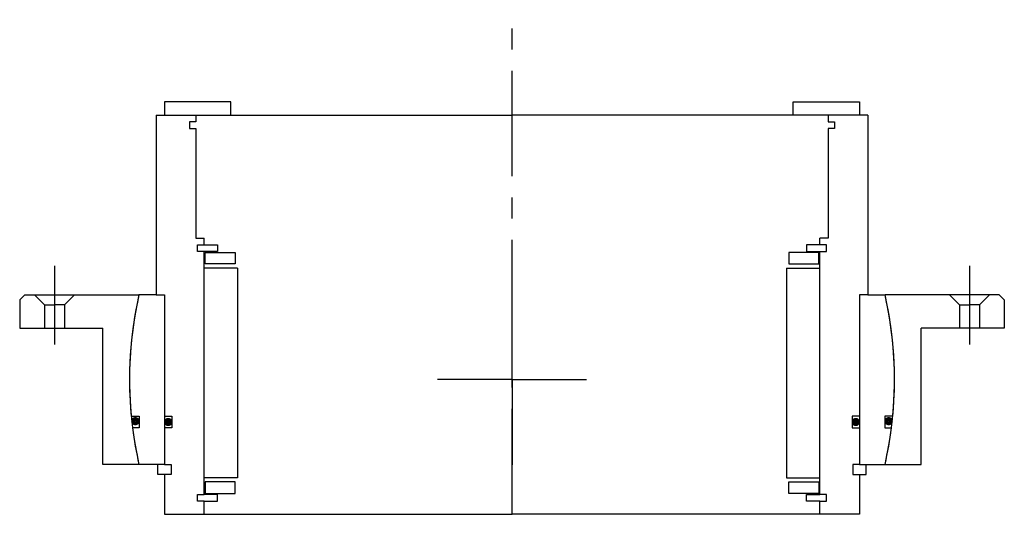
# Model space of a CAD drawing. Header units: millimetres. Extents: x -148 to 148, y -40 to 108.
import ezdxf

# ---------------------------------------------------------------- set-up
doc = ezdxf.new("R2010")
doc.units = ezdxf.units.MM
doc.linetypes.add('CENTER', pattern=[50.8, 31.75, -6.35, 6.35, -6.35])
doc.layers.add('Center', color=1, linetype='CENTER')

# ---------------------------------------------------------------- blocks, each defined once
blk = doc.blocks.new('4SF160-179 yderhus')
for p, q in [((-146.5, 25.5), (-148, 24)), ((-148, 24), (-148, 15.5)), ((-146.5, 25.5), (-112.14, 25.5)), ((-143.5, 25.5), (-140.5, 22.5)), ((-131.5, 25.5), (-134.5, 22.5)), ((146.5, 25.5), (112.14, 25.5)), ((131.5, 25.5), (134.5, 22.5)), ((143.5, 25.5), (140.5, 22.5)), ((146.5, 25.5), (148, 24)), ((148, 24), (148, 15.5)), ((-140.5, 22.5), (-140.5, 15.5)), ((-140.5, 22.5), (-137.5, 22.5)), ((-134.5, 22.5), (-137.5, 22.5)), ((-134.5, 22.5), (-134.5, 15.5)), ((134.5, 22.5), (134.5, 15.5)), ((134.5, 22.5), (137.5, 22.5)), ((140.5, 22.5), (137.5, 22.5)), ((140.5, 22.5), (140.5, 15.5)), ((-148, 15.5), (-123, 15.5)), ((-123, -25.5), (-123, 15.5)), ((123, -25.5), (123, 15.5)), ((148, 15.5), (123, 15.5)), ((-112.14, -25.5), (-123, -25.5)), ((112.14, -25.5), (123, -25.5))]:
    blk.add_line(p, q)
for start, end in [(167.1888, 192.8112), (347.1888, 12.8112)]:
    blk.add_arc((0, 0), 115, start, end)
at = {"layer": 'Center'}
for p, q in [((-137.5, 34.24), (-137.5, 10.5)), ((137.5, 34.24), (137.5, 10.5)), ((0, 0), (0, 25.63)), ((0, 0), (-22.37, 0)), ((0, 0), (0, -25.63)), ((0, 0), (22.37, 0))]:
    blk.add_line(p, q, dxfattribs=at)
blk = doc.blocks.new('in-sf165')
for p, q in [((-84.5, 83.5), (-104.5, 83.5)), ((-104.5, 83.5), (-104.5, 79.5)), ((-84.5, 79.5), (-84.5, 83.5)), ((84.5, 83.5), (104.5, 83.5)), ((84.5, 79.5), (84.5, 83.5)), ((104.5, 83.5), (104.5, 79.5)), ((-107, 79.5), (-107, 25.5)), ((-107, 79.5), (-95, 79.5)), ((-104.5, 79.5), (-84.5, 79.5)), ((-97, 77.5), (-97, 75.5)), ((-95, 77.5), (-97, 77.5)), ((-95, 79.5), (0, 79.5)), ((-95, 79.5), (-95, 77.5)), ((95, 79.5), (0, 79.5)), ((104.5, 79.5), (84.5, 79.5)), ((95, 79.5), (95, 77.5)), ((107, 79.5), (95, 79.5)), ((95, 77.5), (97, 77.5)), ((97, 77.5), (97, 75.5)), ((107, 79.5), (107, 25.5)), ((-97, 75.5), (-95, 75.5)), ((-95, 75.5), (-95, 42.5)), ((95, 75.5), (95, 42.5)), ((97, 75.5), (95, 75.5)), ((-95, 42.5), (-92.5, 42.5)), ((-92.5, 40.5), (-92.5, 42.5)), ((95, 42.5), (92.5, 42.5)), ((92.5, 40.5), (92.5, 42.5)), ((-94.5, 38.5), (-94.5, 40.5)), ((-94.5, 40.5), (-92.5, 40.5)), ((-92.5, 38.5), (-94.5, 38.5)), ((-92.5, 40.5), (-88.5, 40.5)), ((-92.5, -34.5), (-92.5, 38.5)), ((-88.5, 38.5), (-92.5, 38.5)), ((-88.5, 40.5), (-88.5, 38.5)), ((92.5, 40.5), (88.5, 40.5)), ((88.5, 40.5), (88.5, 38.5)), ((88.5, 38.5), (92.5, 38.5)), ((94.5, 40.5), (92.5, 40.5)), ((92.5, -34.5), (92.5, 38.5)), ((92.5, 38.5), (94.5, 38.5)), ((94.5, 38.5), (94.5, 40.5)), ((-92.25, 38.25), (-83.25, 38.25)), ((-92.25, 34.75), (-92.25, 38.25)), ((-83.25, 38.25), (-83.25, 34.75)), ((92.25, 38.25), (83.25, 38.25)), ((83.25, 38.25), (83.25, 34.75)), ((92.25, 34.75), (92.25, 38.25)), ((-82.5, 33.5), (-92.5, 33.5)), ((-83.25, 34.75), (-92.25, 34.75)), ((-82.5, 33.5), (-82.5, -29.5)), ((82.5, 33.5), (82.5, -29.5)), ((82.5, 33.5), (92.5, 33.5)), ((83.25, 34.75), (92.25, 34.75)), ((-107, 25.5), (-112.14, 25.5)), ((-107, 25.5), (-104.5, 25.5)), ((-104.5, 25.5), (-104.5, -11)), ((-104.5, 25.5), (-104.5, -25.5)), ((104.5, 25.5), (104.5, -25.5)), ((104.5, 25.5), (104.5, -11)), ((107, 25.5), (104.5, 25.5)), ((107, 25.5), (112.14, 25.5)), ((-114.47, -11), (-112.05, -11)), ((-112.05, -11), (-112.05, -14.5)), ((-104.5, -11), (-102.3, -11)), ((-102.3, -11), (-102.3, -14.5)), ((102.3, -11), (102.3, -14.5)), ((104.5, -11), (102.3, -11)), ((112.05, -11), (112.05, -14.5)), ((114.47, -11), (112.05, -11)), ((-112.05, -14.5), (-114.08, -14.5)), ((-104.5, -14.5), (-104.5, -25.5)), ((-102.3, -14.5), (-104.5, -14.5)), ((102.3, -14.5), (104.5, -14.5)), ((104.5, -14.5), (104.5, -25.5)), ((112.05, -14.5), (114.08, -14.5)), ((-104.5, -25.5), (-112.14, -25.5)), ((-106.5, -28.5), (-106.5, -25.5)), ((-104.5, -25.5), (-102.5, -25.5)), ((-102.5, -25.5), (-102.5, -28.5)), ((102.5, -25.5), (102.5, -28.5)), ((104.5, -25.5), (102.5, -25.5)), ((104.5, -25.5), (112.14, -25.5)), ((106.5, -28.5), (106.5, -25.5)), ((-104.5, -28.5), (-106.5, -28.5)), ((-104.5, -28.5), (-104.5, -40.5)), ((-102.5, -28.5), (-104.5, -28.5)), ((-82.5, -29.5), (-92.5, -29.5)), ((82.5, -29.5), (92.5, -29.5)), ((102.5, -28.5), (104.5, -28.5)), ((104.5, -28.5), (104.5, -40.5)), ((104.5, -28.5), (106.5, -28.5)), ((-92.25, -30.75), (-92.25, -34.25)), ((-83.25, -30.75), (-92.25, -30.75)), ((-83.25, -34.25), (-83.25, -30.75)), ((83.25, -34.25), (83.25, -30.75)), ((83.25, -30.75), (92.25, -30.75)), ((92.25, -30.75), (92.25, -34.25)), ((-94.5, -34.5), (-92.5, -34.5)), ((-94.5, -36.5), (-94.5, -34.5)), ((-88.5, -34.5), (-92.5, -34.5)), ((-92.25, -34.25), (-83.25, -34.25)), ((-88.5, -36.5), (-88.5, -34.5)), ((92.25, -34.25), (83.25, -34.25)), ((88.5, -34.5), (92.5, -34.5)), ((88.5, -36.5), (88.5, -34.5)), ((94.5, -34.5), (92.5, -34.5)), ((94.5, -36.5), (94.5, -34.5)), ((-92.5, -36.5), (-94.5, -36.5)), ((-92.5, -36.5), (-88.5, -36.5)), ((-92.5, -40.5), (-92.5, -36.5)), ((92.5, -36.5), (88.5, -36.5)), ((92.5, -40.5), (92.5, -36.5)), ((92.5, -36.5), (94.5, -36.5)), ((-104.5, -40.5), (-92.5, -40.5)), ((-92.5, -40.5), (0, -40.5)), ((92.5, -40.5), (0, -40.5)), ((104.5, -40.5), (92.5, -40.5))]:
    blk.add_line(p, q)
at = {"const_width": 1.2}
for points in [[(-112.59, -12.5, -1), (-113.89, -12.5, -1)], [(-102.7, -12.75, -1), (-104, -12.75, -1)], [(102.7, -12.75, 1), (104, -12.75, 1)], [(112.59, -12.5, 1), (113.89, -12.5, 1)]]:
    blk.add_lwpolyline(points, format="xyb", close=True, dxfattribs=at)
for start, end in [(167.1888, 185.4889), (354.5111, 12.8112), (187.2435, 192.8112), (347.1888, 352.7565)]:
    blk.add_arc((0, 0), 115, start, end)
at = {"layer": 'Center'}
blk.add_line((0, -40.5), (0, 108.19), dxfattribs=at)

msp = doc.modelspace()

# ---------------------------------------------------------------- block references
for name in ['in-sf165', '4SF160-179 yderhus']:
    msp.add_blockref(name, (0, 0))

doc.saveas('drawing.dxf')
